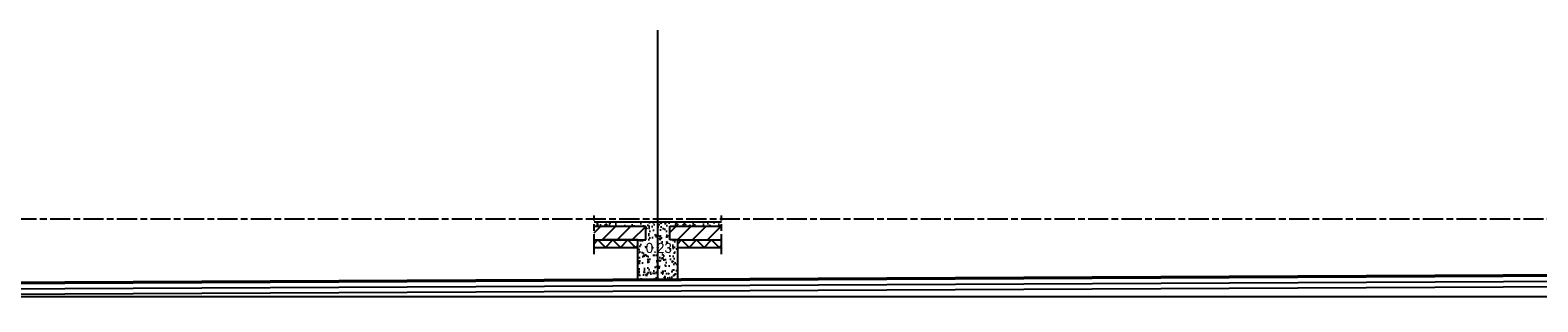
# Model space of a CAD drawing. Extents: x -48435 to 59450, y 0 to 70650.
# Tile 4 of 26: x -20816 to 1695, y 14793 to 18850. Entities that reach past the tile are written whole.
import ezdxf

# ---------------------------------------------------------------- set-up
doc = ezdxf.new("R2010")
doc.units = 0
doc.header["$LTSCALE"] = 50
doc.linetypes.add('STABICEN', pattern=[10, 6, -1, 2, -1])
for name, color, linetype in [('00KAD025', 2, 'CONTINUOUS'), ('BE', 8, 'CONTINUOUS'), ('PIJL', 1, 'STABICEN'), ('WL570---', 3, 'CONTINUOUS')]:
    doc.layers.add(name, color=color, linetype=linetype)
doc.styles.add('BURO-012', font='BUROFONT.shx', dxfattribs={"height": 60})

msp = doc.modelspace()

# ---------------------------------------------------------------- hatches: boundary and pattern name
at = {"layer": '00KAD025'}
h = msp.add_hatch(dxfattribs=at)
h.set_pattern_fill('ANSI31', color=256, scale=50, style=0)
h.set_pattern_definition([(45, (-21705.65, -11224.68), (-112.2532, 112.2532), [])])
h.paths.add_polyline_path([(-11264.75048, 15922.28868), (-11264.75048, 15722.28868), (-11264.75048, 15717.28868), (-11144.75048, 15717.28868), (-10744.75048, 15717.28868), (-10494.75048, 15717.28868), (-10494.75048, 15922.28868)])
h.paths.add_polyline_path([(-11994.75048, 15717.28868), (-11744.75048, 15717.28868), (-11624.75048, 15717.28868), (-11624.75048, 15722.28868), (-11624.75048, 15922.28868), (-12394.1826, 15922.28868), (-12394.1826, 15717.28868)])
at = {"layer": 'BE', "linetype": 'CONTINUOUS'}
h = msp.add_hatch(dxfattribs=at)
h.set_pattern_fill('AR-CONC', color=256, style=0)
h.set_pattern_definition([(50, (-60489.47, 21013.26), (182.18467, -15.9391), [19.05, -209.55]), (355, (-60489.47, 21013.26), (-35.2428, 191.05664), [15.24, -167.64]), (100.451, (-60474.28, 21011.93), (146.9425, 175.1167), [16.19, -178.09]), (46.1842, (-60489.47, 21064.06), (271.079, -42.0423), [28.575, -314.325]), (96.6356, (-60466.88, 21060.55), (237.4042, 247.4256), [24.285, -267.135]), (351.184, (-60489.47, 21064.06), (237.4046, 247.4251), [22.86, -251.46]), (21, (-60464.07, 21051.36), (151.6149, -102.2655), [19.05, -209.55]), (326, (-60464.07, 21051.36), (61.802, 184.188), [15.24, -167.64]), (71.4514, (-60451.43, 21042.83), (213.4165, 81.92286), [16.19, -178.09]), (37.5, (-60489.465, 21013.256), (3.0886, 84.55504), [0, -165.608, 0, -170.18, 0, -168.275]), (7.5, (-60489.465, 21013.26), (66.81966, 100.18057), [0, -97.028, 0, -161.798, 0, -64.135]), (327.5, (-60546.11, 21013.256), (135.590595, -5.72874), [0, -63.5, 0, -198.12, 0, -262.89]), (317.5, (-60571.51, 21013.26), (148.12918, 25.4265), [0, -82.55, 0, -131.572, 0, -186.69])])
h.paths.add_polyline_path([(-11264.75048, 15717.28868), (-11264.75048, 15722.28868), (-11264.75048, 15922.28868), (-10494.75048, 15922.28868), (-10494.75048, 15982.28868), (-11444.75048, 15982.28868), (-12394.1826, 15982.28868), (-12394.1826, 15922.28868), (-11624.75048, 15922.28868), (-11624.75048, 15722.28868), (-11624.75048, 15717.28868), (-11744.75048, 15717.28868), (-11744.75048, 15117.28868), (-11444.75048, 15117.28868), (-11144.75048, 15117.28868), (-11144.75048, 15717.28868)])
h.paths.add_polyline_path([(-11662.58135, 15710.70964), (-11229.31363, 15710.70964), (-11229.31363, 15485.64402), (-11662.58135, 15485.64402)], flags=24)

# ---------------------------------------------------------------- linework, layer by layer
at = {"layer": '00KAD025'}
for p, q in [((-11444.75048, 15982.28868), (-12394.1826, 15982.28868)), ((-12394.1826, 15922.28868), (-11624.75048, 15922.28868)), ((-11624.75048, 15722.28868), (-11624.75048, 15922.28868)), ((-10494.75048, 15982.28868), (-11444.75048, 15982.28868)), ((-11264.75048, 15722.28868), (-11264.75048, 15922.28868)), ((-11264.75048, 15922.28868), (-10494.75048, 15922.28868)), ((-12394.75048, 15660.58958), (-12341.13606, 15717.28868)), ((-12394.75048, 15717.28868), (-11994.75048, 15717.28868)), ((-12394.75048, 15717.28868), (-11744.75048, 15717.28868)), ((-12394.75048, 15605.28868), (-11744.75048, 15605.28868)), ((-12341.13606, 15717.28868), (-12224.16451, 15605.28868)), ((-11744.75048, 15717.28868), (-12244.75048, 15717.28868)), ((-12224.16451, 15605.28868), (-12118.25781, 15717.28868)), ((-12118.25781, 15717.28868), (-12001.28625, 15605.28868)), ((-12001.28625, 15605.28868), (-11890.63744, 15717.28868)), ((-11890.63744, 15717.28868), (-11776.82736, 15605.95384)), ((-11776.82736, 15605.95384), (-11744.75048, 15638.42243)), ((-11744.75048, 15717.28868), (-11624.75048, 15717.28868)), ((-11744.75048, 15117.28868), (-11744.75048, 15717.28868)), ((-11624.75048, 15717.28868), (-11624.75048, 15722.28868)), ((-11264.75048, 15717.28868), (-11264.75048, 15722.28868)), ((-11144.75048, 15717.28868), (-11264.75048, 15717.28868)), ((-11144.75048, 15660.58958), (-11091.13606, 15717.28868)), ((-11144.75048, 15717.28868), (-10744.75048, 15717.28868)), ((-11144.75048, 15717.28868), (-10494.75048, 15717.28868)), ((-11144.75048, 15117.28868), (-11144.75048, 15717.28868)), ((-11144.75048, 15605.28868), (-10494.75048, 15605.28868)), ((-11091.13606, 15717.28868), (-10974.16451, 15605.28868)), ((-10974.16451, 15605.28868), (-10868.25781, 15717.28868)), ((-10868.25781, 15717.28868), (-10751.28625, 15605.28868)), ((-10751.28625, 15605.28868), (-10640.63744, 15717.28868)), ((-10640.63744, 15717.28868), (-10526.82736, 15605.95384)), ((-10526.82736, 15605.95384), (-10494.75048, 15638.42243)), ((-11744.75048, 15117.28868), (-11444.75048, 15117.28868)), ((-11444.75048, 15117.28868), (-11144.75048, 15117.28868)), ((-45019.71101, 14872.28868), (51278.45182, 14872.28868))]:
    msp.add_line(p, q, dxfattribs=at)
at = {"layer": 'BE', "color": 1, "linetype": 'CONTINUOUS'}
msp.add_line((-11444.75048, 15117.28868), (-11444.75048, 18849.90728), dxfattribs=at)
at = {"layer": 'PIJL'}
msp.add_line((-45019.71101, 16032.28868), (51311.92002, 16032.28868), dxfattribs=at)
at = {"layer": 'PIJL', "color": 2}
for p, q in [((-12394.1826, 15505.28868), (-12394.1826, 16082.28868)), ((-10494.75048, 15505.28868), (-10494.75048, 16082.28868))]:
    msp.add_line(p, q, dxfattribs=at)
at = {"layer": 'WL570---'}
for p, q in [((-43790.55954, 14972.86605), (20822.71134, 15296.41259)), ((-43790.45965, 14952.8663), (20822.71134, 15276.41251)), ((-43790.06006, 14872.8673), (3028.09963, 15107.30666)), ((-43789.66048, 14792.8683), (3028.29942, 15027.30716))]:
    msp.add_line(p, q, dxfattribs=at)

# ---------------------------------------------------------------- texts
at = {"layer": '00KAD025', "insert": (-11625.08135, 15673.20964), "char_height": 150, "width": 2108.252, "attachment_point": 1, "style": 'BURO-012'}
msp.add_mtext('0.23', dxfattribs=at)

doc.saveas('drawing.dxf')
